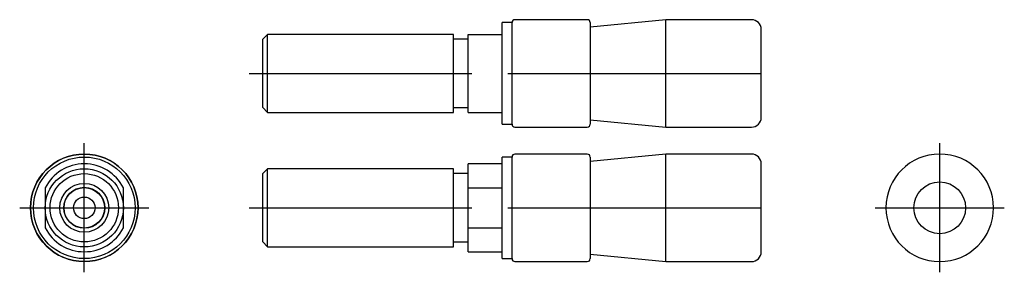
# Model space of a CAD drawing. Extents: x -50 to 50, y -7 to 19.
import ezdxf

# ---------------------------------------------------------------- set-up
doc = ezdxf.new("R2010")
doc.units = 0
doc.layers.get('0').update_dxf_attribs({"linetype": 'CONTINUOUS'})

# ---------------------------------------------------------------- blocks, each defined once
blk = doc.blocks.new('RBP009RCA-TV')
at = {"color": 7, "linetype": 'CONTINUOUS'}
for p, q in [((-1, 0), (-1, 5.2)), ((0, 5.2), (-1, 5.2)), ((0, 0), (0, 5.2)), ((7.7, 5.5), (0.3, 5.5)), ((15.742857, 5.504762), (8, 4.752381)), ((8, 5.2), (8, -5.2)), ((15.742857, 0), (15.742857, 5.504762)), ((24.5, 5.504762), (15.742857, 5.504762)), ((25.5, 0), (25.5, 4.504762)), ((-25, 4), (-25.5, 3.5)), ((-25.5, 0), (-25.5, 3.5)), ((-6, 4), (-25, 4)), ((-25, 0), (-25, 4)), ((-6, 0), (-6, 4)), ((-4.5, 3.5), (-6, 3.5)), ((-4.5, -3.999769), (-4.5, 3.999769)), ((-4.5, 3.999769), (-1, 3.999769)), ((-25.5, -3.5), (-25.5, 0)), ((-25, -4), (-25, 0)), ((-6, -4), (-6, 0)), ((-1, -5.2), (-1, 0)), ((0, -5.2), (0, 0)), ((15.742857, -5.504762), (15.742857, 0)), ((25.5, -4.504762), (25.5, 0)), ((-25.5, -3.5), (-25, -4)), ((-25, -4), (-6, -4)), ((-6, -3.5), (-4.5, -3.5)), ((-4.5, -3.999769), (-1, -3.999769)), ((8, -4.752381), (15.742857, -5.504762)), ((-1, -5.2), (0, -5.2)), ((0.3, -5.5), (7.7, -5.5)), ((15.742857, -5.504762), (24.5, -5.504762))]:
    blk.add_line(p, q, dxfattribs=at)
at = {"color": 2, "linetype": 'CONTINUOUS'}
for p, q in [((-26.9, 0), (-4.1, 0)), ((-25.55, 0), (-24.95, 0)), ((-6.15, 0), (-4.35, 0)), ((-0.44, 0), (8.44, 0)), ((7.225714, 0), (16.517143, 0)), ((14.867143, 0), (25.375714, 0))]:
    blk.add_line(p, q, dxfattribs=at)
at = {"color": 7, "linetype": 'CONTINUOUS'}
for centre, radius, start, end in [((0.3, 5.2), 0.3, 90, 180), ((7.7, 5.2), 0.3, 0, 90), ((24.5, 4.504762), 1, 0, 90), ((24.5, -4.504762), 1, 270, 0), ((0.3, -5.2), 0.3, 180, 270), ((7.7, -5.2), 0.3, 270, 0)]:
    blk.add_arc(centre, radius, start, end, dxfattribs=at)
blk = doc.blocks.new('RBP009RCA-RV')
at = {"color": 2, "linetype": 'CONTINUOUS'}
for p, q in [((0, -6.605714), (0, 6.605714)), ((-6.605714, 0), (6.605714, 0))]:
    blk.add_line(p, q, dxfattribs=at)
at = {"color": 7, "linetype": 'CONTINUOUS'}
blk.add_circle((0, 0), 2.65, dxfattribs=at)
for start, end in [(90, 270), (270, 90)]:
    blk.add_arc((0, 0), 5.504762, start, end, dxfattribs=at)
blk = doc.blocks.new('RBP009RCA-LV')
at = {"color": 2, "linetype": 'CONTINUOUS'}
for p, q in [((0, -6.605714), (0, 6.605714)), ((0, -6.605714), (0, 6.605714)), ((0, -6.6), (0, 6.6)), ((0, -5.4), (0, 5.4)), ((0, -5.4), (0, 5.4)), ((0, -4.8), (0, 4.8)), ((0, -4.8), (0, 4.8)), ((0, -3), (0, 3)), ((-6.605714, 0), (6.605714, 0)), ((-6.605714, 0), (6.605714, 0)), ((-6.6, 0), (6.6, 0)), ((-5.4, 0), (5.4, 0)), ((-5.4, 0), (5.4, 0)), ((-4.8, 0), (4.8, 0)), ((-4.8, 0), (4.8, 0)), ((-3, 0), (3, 0))]:
    blk.add_line(p, q, dxfattribs=at)
at = {"color": 7, "linetype": 'CONTINUOUS'}
for p, q in [((-3.999769, 2.062), (-3.999769, 0.042942)), ((3.999769, 0.042942), (3.999769, 2.062)), ((-3.999769, -0.042942), (-3.999769, -2.062)), ((3.999769, -2.062), (3.999769, -0.042942))]:
    blk.add_line(p, q, dxfattribs=at)
for radius in [5.504762, 5.2, 4, 3.5, 2.1, 2.067, 1.1]:
    blk.add_circle((0, 0), radius, dxfattribs=at)
at = {"color": 2, "linetype": 'CONTINUOUS'}
blk.add_circle((0, 0), 2.5, dxfattribs=at)
at = {"color": 7, "linetype": 'CONTINUOUS'}
for radius, start, end in [(5.5, 90, 270), (5.5, 270, 90), (4.5, 27.27245, 152.72755), (4.5, 207.27245, 332.72755)]:
    blk.add_arc((0, 0), radius, start, end, dxfattribs=at)
blk = doc.blocks.new('RBP009RCA-FV')
at = {"color": 7, "linetype": 'CONTINUOUS'}
for p, q in [((0, 5.2), (-1, 5.2)), ((-1, -5.2), (-1, 5.2)), ((0, -5.2), (0, 5.2)), ((7.7, 5.5), (0.3, 5.5)), ((15.742857, 5.504762), (8, 4.752381)), ((8, 5.2), (8, -5.2)), ((24.5, 5.504762), (15.742857, 5.504762)), ((15.742857, -5.504762), (15.742857, 5.504762)), ((-4.5, 2.062), (-4.5, 4.5)), ((-1, 4.5), (-4.5, 4.5)), ((25.5, -4.504762), (25.5, 4.504762)), ((-25, 4), (-25.5, 3.5)), ((-25.5, -3.5), (-25.5, 3.5)), ((-6, 4), (-25, 4)), ((-25, -4), (-25, 4)), ((-6, -4), (-6, 4)), ((-4.5, 3.5), (-6, 3.5)), ((-4.5, -2.062), (-4.5, 2.062)), ((-4.5, 2.062), (-1, 2.062)), ((-4.5, -4.5), (-4.5, -2.062)), ((-4.5, -2.062), (-1, -2.062)), ((-25.5, -3.5), (-25, -4)), ((-25, -4), (-6, -4)), ((-6, -3.5), (-4.5, -3.5)), ((-4.5, -4.5), (-1, -4.5)), ((8, -4.752381), (15.742857, -5.504762)), ((-1, -5.2), (0, -5.2)), ((0.3, -5.5), (7.7, -5.5)), ((15.742857, -5.504762), (24.5, -5.504762))]:
    blk.add_line(p, q, dxfattribs=at)
at = {"color": 2, "linetype": 'CONTINUOUS'}
for p, q in [((-26.9, 0), (-4.1, 0)), ((-25.55, 0), (-24.95, 0)), ((-6.15, 0), (-4.35, 0)), ((-0.44, 0), (8.44, 0)), ((7.225714, 0), (16.517143, 0)), ((14.867143, 0), (25.375714, 0))]:
    blk.add_line(p, q, dxfattribs=at)
at = {"color": 7, "linetype": 'CONTINUOUS'}
for centre, radius, start, end in [((0.3, 5.2), 0.3, 90, 180), ((7.7, 5.2), 0.3, 0, 90), ((24.5, 4.504762), 1, 0, 90), ((24.5, -4.504762), 1, 270, 0), ((0.3, -5.2), 0.3, 180, 270), ((7.7, -5.2), 0.3, 270, 0)]:
    blk.add_arc(centre, radius, start, end, dxfattribs=at)

msp = doc.modelspace()

# ---------------------------------------------------------------- block references
at = {"linetype": 'ByBlock'}
for name, p in [('RBP009RCA-TV', (0, 13.761905)), ('RBP009RCA-LV', (-43.754762, 0)), ('RBP009RCA-RV', (43.754762, 0)), ('RBP009RCA-FV', (0, 0))]:
    msp.add_blockref(name, p, dxfattribs=at)

doc.saveas('drawing.dxf')
